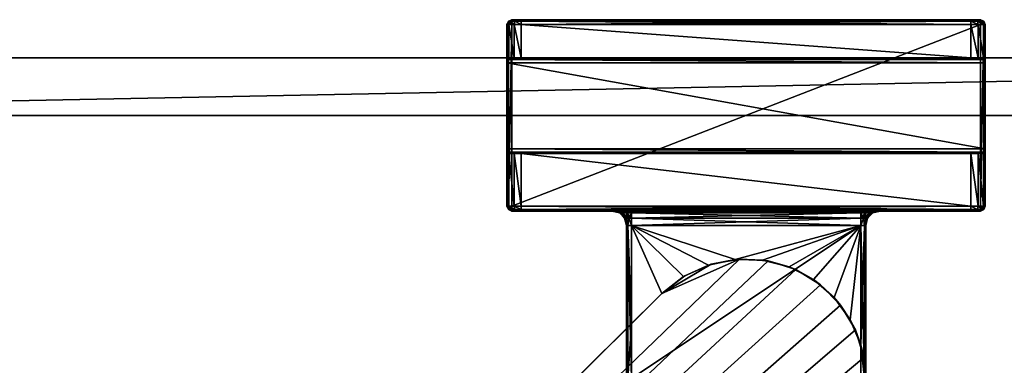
# Model space of a CAD drawing. Header units: metres. Extents: x 0 to 727, y -215 to 49.
# Tile 8 of 10: x 103 to 206, y -29 to 7. Entities that reach past the tile are written whole.
import ezdxf

# ---------------------------------------------------------------- set-up
doc = ezdxf.new("R2010")
doc.units = ezdxf.units.M

msp = doc.modelspace()

# ---------------------------------------------------------------- linework, layer by layer
at = {"layer": 'Y2A73L'}
for points in [[(154.05043, 6.5, 1976.75), (153.849472, 6.5, 1977.5), (153.995911, 6.853553, 1977.5)], [(153.995911, 6.853553, 1997.5), (153.995911, 6.853553, 1977.5), (153.849472, 6.5, 1997.5)], [(153.995911, 6.853553, 1977.5), (153.849472, 6.5, 1977.5), (153.849472, 6.5, 1997.5)], [(153.849472, 6.5, 1997.5), (153.995911, 6.75, 1997.75), (153.995911, 6.853553, 1997.5)], [(153.995911, 6.75, 1997.75), (153.849472, 6.5, 1997.5), (153.995911, 6.5, 1997.853516)], [(154.05043, 6.5, 1976.75), (154.05043, 3, 1976.75), (153.849472, 6.5, 1977.5)], [(154.05043, 3, 1976.75), (153.849472, 3, 1977.5), (153.849472, 6.5, 1977.5)], [(153.995911, -12.5, 1997.853516), (153.995911, 6.5, 1997.853516), (153.849472, -12.5, 1997.5)], [(153.995911, 6.5, 1997.853516), (153.849472, 6.5, 1997.5), (153.849472, -12.5, 1997.5)], [(153.849472, 3, 1977.5), (153.849472, 6.5, 1997.5), (153.849472, 6.5, 1977.5)], [(153.849472, 3, 1993.5), (153.849472, 6.5, 1997.5), (153.849472, 3, 1977.5)], [(153.849472, 2.853553, 1993.853516), (153.849472, 6.5, 1997.5), (153.849472, 3, 1993.5)], [(153.849472, -12.5, 1997.5), (153.849472, 6.5, 1997.5), (153.849472, 2.5, 1994)], [(153.849472, 2.5, 1994), (153.849472, 6.5, 1997.5), (153.849472, 2.853553, 1993.853516)], [(154.349472, 7, 1977.5), (154.177261, 6.853553, 1976.823242), (153.995911, 6.853553, 1977.5)], [(154.349472, 7, 1997.5), (154.349472, 7, 1977.5), (153.995911, 6.853553, 1997.5)], [(154.349472, 7, 1977.5), (153.995911, 6.853553, 1977.5), (153.995911, 6.853553, 1997.5)], [(154.349472, 6.853553, 1997.853516), (154.349472, 7, 1997.5), (153.995911, 6.853553, 1997.5)], [(154.177261, 6.853553, 1976.823242), (154.05043, 6.5, 1976.75), (153.995911, 6.853553, 1977.5)], [(154.349472, 6.5, 1998), (154.349472, 6.853553, 1997.853516), (153.995911, 6.75, 1997.75)], [(153.995911, 6.75, 1997.75), (154.349472, 6.853553, 1997.853516), (153.995911, 6.853553, 1997.5)], [(153.995911, 6.5, 1997.853516), (154.349472, 6.5, 1998), (153.995911, 6.75, 1997.75)], [(154.349472, -12.5, 1998), (154.349472, 6.5, 1998), (153.995911, -12.5, 1997.853516)], [(154.349472, 6.5, 1998), (153.995911, 6.5, 1997.853516), (153.995911, -12.5, 1997.853516)], [(154.599472, 6.5, 1976.200928), (154.05043, 6.5, 1976.75), (154.177261, 6.853553, 1976.823242)], [(154.599472, 6.5, 1976.200928), (154.599472, 3, 1976.200928), (154.05043, 6.5, 1976.75)], [(154.599472, 3, 1976.200928), (154.05043, 3, 1976.75), (154.05043, 6.5, 1976.75)], [(154.642365, 7, 1976.792847), (154.177261, 6.853553, 1976.823242), (154.349472, 7, 1977.5)], [(154.177261, 6.853553, 1976.823242), (154.642365, 7, 1976.792847), (154.672699, 6.853553, 1976.327759)], [(154.672699, 6.853553, 1976.327759), (154.599472, 6.5, 1976.200928), (154.177261, 6.853553, 1976.823242)], [(203.349472, 7, 1997.5), (202.349472, 7, 1976.5), (154.349472, 7, 1997.5)], [(202.349472, 7, 1976.5), (155.349472, 7, 1976.5), (154.349472, 7, 1997.5)], [(154.349472, 7, 1997.5), (155.349472, 7, 1976.5), (154.349472, 7, 1977.5)], [(155.349472, 7, 1976.5), (154.642365, 7, 1976.792847), (154.349472, 7, 1977.5)], [(203.349472, 7, 1997.5), (154.349472, 7, 1997.5), (203.349472, 6.853553, 1997.853516)], [(154.349472, 7, 1997.5), (154.349472, 6.853553, 1997.853516), (203.349472, 6.853553, 1997.853516)], [(203.349472, 6.853553, 1997.853516), (154.349472, 6.853553, 1997.853516), (203.349472, 6.5, 1998)], [(154.349472, 6.853553, 1997.853516), (154.349472, 6.5, 1998), (203.349472, 6.5, 1998)], [(203.349472, -12.5, 1998), (203.349472, 6.5, 1998), (154.349472, -12.5, 1998)], [(203.349472, 6.5, 1998), (154.349472, 6.5, 1998), (154.349472, -12.5, 1998)], [(155.349472, 6.5, 1976), (154.599472, 6.5, 1976.200928), (154.672699, 6.853553, 1976.327759)], [(155.349472, 6.5, 1976), (155.349472, 3, 1976), (154.599472, 6.5, 1976.200928)], [(155.349472, 3, 1976), (154.599472, 3, 1976.200928), (154.599472, 6.5, 1976.200928)], [(154.642365, 7, 1976.792847), (155.349472, 7, 1976.5), (154.672699, 6.853553, 1976.327759)], [(154.672699, 6.853553, 1976.327759), (155.349472, 7, 1976.5), (155.349472, 6.853553, 1976.146484)], [(155.349472, 6.853553, 1976.146484), (155.349472, 6.5, 1976), (154.672699, 6.853553, 1976.327759)], [(202.349472, 6.853553, 1976.146484), (155.349472, 6.853553, 1976.146484), (202.349472, 7, 1976.5)], [(155.349472, 6.853553, 1976.146484), (155.349472, 7, 1976.5), (202.349472, 7, 1976.5)], [(202.349472, 6.5, 1976), (155.349472, 6.5, 1976), (202.349472, 6.853553, 1976.146484)], [(155.349472, 6.5, 1976), (155.349472, 6.853553, 1976.146484), (202.349472, 6.853553, 1976.146484)], [(202.349472, 6.5, 1976), (202.349472, 3, 1976), (155.349472, 6.5, 1976)], [(202.349472, 3, 1976), (155.349472, 3, 1976), (155.349472, 6.5, 1976)], [(203.05658, 7, 1976.792847), (202.349472, 7, 1976.5), (203.349472, 7, 1997.5)], [(203.05658, 7, 1976.792847), (203.026245, 6.853553, 1976.327759), (202.349472, 7, 1976.5)], [(202.349472, 7, 1976.5), (203.026245, 6.853553, 1976.327759), (202.349472, 6.853553, 1976.146484)], [(203.026245, 6.853553, 1976.327759), (203.099472, 6.5, 1976.200928), (202.349472, 6.853553, 1976.146484)], [(203.099472, 6.5, 1976.200928), (202.349472, 6.5, 1976), (202.349472, 6.853553, 1976.146484)], [(203.099472, 6.5, 1976.200928), (203.099472, 3, 1976.200928), (202.349472, 6.5, 1976)], [(203.099472, 3, 1976.200928), (202.349472, 3, 1976), (202.349472, 6.5, 1976)], [(203.026245, 6.853553, 1976.327759), (203.05658, 7, 1976.792847), (203.521683, 6.853553, 1976.823242)], [(203.521683, 6.853553, 1976.823242), (203.648514, 6.5, 1976.75), (203.026245, 6.853553, 1976.327759)], [(203.648514, 6.5, 1976.75), (203.099472, 6.5, 1976.200928), (203.026245, 6.853553, 1976.327759)], [(203.349472, 7, 1977.5), (203.05658, 7, 1976.792847), (203.349472, 7, 1997.5)], [(203.05658, 7, 1976.792847), (203.349472, 7, 1977.5), (203.521683, 6.853553, 1976.823242)], [(203.648514, 6.5, 1976.75), (203.648514, 3, 1976.75), (203.099472, 6.5, 1976.200928)], [(203.648514, 3, 1976.75), (203.099472, 3, 1976.200928), (203.099472, 6.5, 1976.200928)], [(203.703018, 6.853553, 1997.5), (203.349472, 7, 1997.5), (203.703018, 6.75, 1997.75)], [(203.349472, 7, 1997.5), (203.349472, 6.853553, 1997.853516), (203.703018, 6.75, 1997.75)], [(203.703018, 6.853553, 1997.5), (203.703018, 6.853553, 1977.5), (203.349472, 7, 1997.5)], [(203.703018, 6.853553, 1977.5), (203.349472, 7, 1977.5), (203.349472, 7, 1997.5)], [(203.521683, 6.853553, 1976.823242), (203.349472, 7, 1977.5), (203.703018, 6.853553, 1977.5)], [(203.703018, 6.75, 1997.75), (203.349472, 6.853553, 1997.853516), (203.703018, 6.5, 1997.853516)], [(203.349472, 6.853553, 1997.853516), (203.349472, 6.5, 1998), (203.703018, 6.5, 1997.853516)], [(203.703018, -12.5, 1997.853516), (203.703018, 6.5, 1997.853516), (203.349472, -12.5, 1998)], [(203.703018, 6.5, 1997.853516), (203.349472, 6.5, 1998), (203.349472, -12.5, 1998)], [(203.703018, 6.853553, 1977.5), (203.849472, 6.5, 1977.5), (203.521683, 6.853553, 1976.823242)], [(203.849472, 6.5, 1977.5), (203.648514, 6.5, 1976.75), (203.521683, 6.853553, 1976.823242)], [(203.849472, 6.5, 1977.5), (203.849472, 3, 1977.5), (203.648514, 6.5, 1976.75)], [(203.849472, 3, 1977.5), (203.648514, 3, 1976.75), (203.648514, 6.5, 1976.75)], [(203.703018, 6.75, 1997.75), (203.849472, 6.5, 1997.5), (203.703018, 6.853553, 1997.5)], [(203.849472, 6.5, 1997.5), (203.849472, 6.5, 1977.5), (203.703018, 6.853553, 1997.5)], [(203.849472, 6.5, 1977.5), (203.703018, 6.853553, 1977.5), (203.703018, 6.853553, 1997.5)], [(203.849472, 6.5, 1997.5), (203.703018, 6.75, 1997.75), (203.703018, 6.5, 1997.853516)], [(203.849472, -12.5, 1997.5), (203.849472, 6.5, 1997.5), (203.703018, -12.5, 1997.853516)], [(203.849472, 6.5, 1997.5), (203.703018, 6.5, 1997.853516), (203.703018, -12.5, 1997.853516)], [(203.849472, 2.853553, 1993.853516), (203.849472, 6.5, 1997.5), (203.849472, 2.5, 1994)], [(203.849472, 6.5, 1997.5), (203.849472, -12.5, 1997.5), (203.849472, 2.5, 1994)], [(203.849472, 3, 1993.5), (203.849472, 6.5, 1997.5), (203.849472, 2.853553, 1993.853516)], [(203.849472, 3, 1977.5), (203.849472, 6.5, 1997.5), (203.849472, 3, 1993.5)], [(203.849472, 6.5, 1977.5), (203.849472, 6.5, 1997.5), (203.849472, 3, 1977.5)], [(153.849472, 3, 1977.5), (154.05043, 3, 1976.75), (153.849472, 3, 1993.5)], [(154.05043, 3, 1976.75), (155.349472, 3, 1976), (153.849472, 3, 1993.5)], [(153.849472, 3, 1993.5), (155.349472, 3, 1976), (203.849472, 3, 1993.5)], [(203.849472, 3, 1993.5), (203.849472, 2.853553, 1993.853516), (153.849472, 3, 1993.5)], [(203.849472, 2.853553, 1993.853516), (153.849472, 2.853553, 1993.853516), (153.849472, 3, 1993.5)], [(203.849472, 2.853553, 1993.853516), (203.849472, 2.5, 1994), (153.849472, 2.853553, 1993.853516)], [(203.849472, 2.5, 1994), (153.849472, 2.5, 1994), (153.849472, 2.853553, 1993.853516)], [(153.849472, -6.5, 1994), (153.849472, -12.5, 1997.5), (153.849472, 2.5, 1994)], [(203.849472, 2.5, 1994), (203.849472, -6.5, 1994), (153.849472, 2.5, 1994)], [(203.849472, -6.5, 1994), (153.849472, -6.5, 1994), (153.849472, 2.5, 1994)], [(155.349472, 3, 1976), (154.05043, 3, 1976.75), (154.599472, 3, 1976.200928)], [(155.349472, 3, 1976), (202.349472, 3, 1976), (203.849472, 3, 1993.5)], [(203.849472, 3, 1993.5), (202.349472, 3, 1976), (203.648514, 3, 1976.75)], [(202.349472, 3, 1976), (203.099472, 3, 1976.200928), (203.648514, 3, 1976.75)], [(203.849472, 3, 1993.5), (203.648514, 3, 1976.75), (203.849472, 3, 1977.5)], [(203.849472, 2.5, 1994), (203.849472, -12.5, 1997.5), (203.849472, -6.5, 1994)], [(153.849472, -6.853553, 1993.853516), (153.849472, -12.5, 1997.5), (153.849472, -6.5, 1994)], [(203.849472, -6.5, 1994), (203.849472, -6.853553, 1993.853516), (153.849472, -6.5, 1994)], [(203.849472, -6.853553, 1993.853516), (153.849472, -6.853553, 1993.853516), (153.849472, -6.5, 1994)], [(153.849472, -7, 1993.5), (153.849472, -12.5, 1997.5), (153.849472, -6.853553, 1993.853516)], [(203.849472, -6.853553, 1993.853516), (203.849472, -7, 1993.5), (153.849472, -6.853553, 1993.853516)], [(203.849472, -7, 1993.5), (153.849472, -7, 1993.5), (153.849472, -6.853553, 1993.853516)], [(154.05043, -7, 1976.75), (154.05043, -12.5, 1976.75), (153.849472, -7, 1977.5)], [(154.05043, -12.5, 1976.75), (153.849472, -12.5, 1977.5), (153.849472, -7, 1977.5)], [(153.849472, -12.5, 1997.5), (153.849472, -7, 1977.5), (153.849472, -12.5, 1977.5)], [(153.849472, -7, 1977.5), (153.849472, -12.5, 1997.5), (153.849472, -7, 1993.5)], [(153.849472, -7, 1977.5), (155.349472, -7, 1976), (154.05043, -7, 1976.75)], [(153.849472, -7, 1993.5), (155.349472, -7, 1976), (153.849472, -7, 1977.5)], [(203.849472, -7, 1993.5), (155.349472, -7, 1976), (153.849472, -7, 1993.5)], [(154.599472, -7, 1976.200928), (154.599472, -12.5, 1976.200928), (154.05043, -7, 1976.75)], [(154.599472, -12.5, 1976.200928), (154.05043, -12.5, 1976.75), (154.05043, -7, 1976.75)], [(154.05043, -7, 1976.75), (155.349472, -7, 1976), (154.599472, -7, 1976.200928)], [(155.349472, -7, 1976), (155.349472, -12.5, 1976), (154.599472, -7, 1976.200928)], [(155.349472, -12.5, 1976), (154.599472, -12.5, 1976.200928), (154.599472, -7, 1976.200928)], [(202.349472, -7, 1976), (202.349472, -12.5, 1976), (155.349472, -7, 1976)], [(202.349472, -12.5, 1976), (155.349472, -12.5, 1976), (155.349472, -7, 1976)], [(155.349472, -7, 1976), (203.849472, -7, 1993.5), (202.349472, -7, 1976)], [(203.099472, -7, 1976.200928), (203.099472, -12.5, 1976.200928), (202.349472, -7, 1976)], [(203.099472, -12.5, 1976.200928), (202.349472, -12.5, 1976), (202.349472, -7, 1976)], [(203.099472, -7, 1976.200928), (202.349472, -7, 1976), (203.648514, -7, 1976.75)], [(202.349472, -7, 1976), (203.849472, -7, 1993.5), (203.648514, -7, 1976.75)], [(203.648514, -7, 1976.75), (203.648514, -12.5, 1976.75), (203.099472, -7, 1976.200928)], [(203.648514, -12.5, 1976.75), (203.099472, -12.5, 1976.200928), (203.099472, -7, 1976.200928)], [(203.849472, -7, 1977.5), (203.849472, -12.5, 1977.5), (203.648514, -7, 1976.75)], [(203.849472, -12.5, 1977.5), (203.648514, -12.5, 1976.75), (203.648514, -7, 1976.75)], [(203.648514, -7, 1976.75), (203.849472, -7, 1993.5), (203.849472, -7, 1977.5)], [(203.849472, -6.5, 1994), (203.849472, -12.5, 1997.5), (203.849472, -6.853553, 1993.853516)], [(203.849472, -6.853553, 1993.853516), (203.849472, -12.5, 1997.5), (203.849472, -7, 1993.5)], [(203.849472, -12.5, 1977.5), (203.849472, -7, 1977.5), (203.849472, -12.5, 1997.5)], [(203.849472, -7, 1977.5), (203.849472, -7, 1993.5), (203.849472, -12.5, 1997.5)], [(153.995911, -12.853554, 1977.5), (153.995911, -12.853554, 1997.5), (153.849472, -12.5, 1977.5)], [(153.995911, -12.853554, 1997.5), (153.849472, -12.5, 1997.5), (153.849472, -12.5, 1977.5)], [(153.995911, -12.853554, 1977.5), (153.849472, -12.5, 1977.5), (154.177261, -12.853554, 1976.823242)], [(153.849472, -12.5, 1977.5), (154.05043, -12.5, 1976.75), (154.177261, -12.853554, 1976.823242)], [(153.849472, -12.5, 1997.5), (153.995911, -12.75, 1997.75), (153.995911, -12.5, 1997.853516)], [(153.995911, -12.75, 1997.75), (153.849472, -12.5, 1997.5), (153.995911, -12.853554, 1997.5)], [(153.995911, -12.75, 1997.75), (154.349472, -12.853554, 1997.853516), (153.995911, -12.5, 1997.853516)], [(154.349472, -12.853554, 1997.853516), (154.349472, -12.5, 1998), (153.995911, -12.5, 1997.853516)], [(153.995911, -12.853554, 1997.5), (154.349472, -13, 1997.5), (153.995911, -12.75, 1997.75)], [(154.349472, -13, 1997.5), (154.349472, -12.853554, 1997.853516), (153.995911, -12.75, 1997.75)], [(154.349472, -13, 1977.5), (154.349472, -13, 1997.5), (153.995911, -12.853554, 1977.5)], [(154.349472, -13, 1997.5), (153.995911, -12.853554, 1997.5), (153.995911, -12.853554, 1977.5)], [(154.177261, -12.853554, 1976.823242), (154.349472, -13, 1977.5), (153.995911, -12.853554, 1977.5)], [(154.177261, -12.853554, 1976.823242), (154.05043, -12.5, 1976.75), (154.672699, -12.853554, 1976.327759)], [(154.05043, -12.5, 1976.75), (154.599472, -12.5, 1976.200928), (154.672699, -12.853554, 1976.327759)], [(154.672699, -12.853554, 1976.327759), (154.642365, -13, 1976.792847), (154.177261, -12.853554, 1976.823242)], [(154.642365, -13, 1976.792847), (154.349472, -13, 1977.5), (154.177261, -12.853554, 1976.823242)], [(203.349472, -12.5, 1998), (154.349472, -12.5, 1998), (203.349472, -12.853554, 1997.853516)], [(154.349472, -12.5, 1998), (154.349472, -12.853554, 1997.853516), (203.349472, -12.853554, 1997.853516)], [(203.349472, -12.853554, 1997.853516), (154.349472, -12.853554, 1997.853516), (203.349472, -13, 1997.5)], [(154.349472, -12.853554, 1997.853516), (154.349472, -13, 1997.5), (203.349472, -13, 1997.5)], [(164.849472, -13, 1991.5), (154.349472, -13, 1997.5), (164.849472, -13, 1986.5)], [(154.349472, -13, 1997.5), (154.349472, -13, 1977.5), (164.849472, -13, 1986.5)], [(164.849472, -13, 1986.5), (154.349472, -13, 1977.5), (155.349472, -13, 1976.5)], [(154.349472, -13, 1977.5), (154.642365, -13, 1976.792847), (155.349472, -13, 1976.5)], [(164.849472, -13, 1991.5), (165.117416, -13, 1992.5), (154.349472, -13, 1997.5)], [(165.117416, -13, 1992.5), (165.849472, -13, 1993.232056), (154.349472, -13, 1997.5)], [(203.349472, -13, 1997.5), (154.349472, -13, 1997.5), (166.849472, -13, 1993.5)], [(166.849472, -13, 1993.5), (154.349472, -13, 1997.5), (165.849472, -13, 1993.232056)], [(154.672699, -12.853554, 1976.327759), (154.599472, -12.5, 1976.200928), (155.349472, -12.853554, 1976.146484)], [(154.599472, -12.5, 1976.200928), (155.349472, -12.5, 1976), (155.349472, -12.853554, 1976.146484)], [(154.642365, -13, 1976.792847), (154.672699, -12.853554, 1976.327759), (155.349472, -13, 1976.5)], [(155.349472, -13, 1976.5), (154.672699, -12.853554, 1976.327759), (155.349472, -12.853554, 1976.146484)], [(202.349472, -12.853554, 1976.146484), (155.349472, -12.853554, 1976.146484), (202.349472, -12.5, 1976)], [(155.349472, -12.853554, 1976.146484), (155.349472, -12.5, 1976), (202.349472, -12.5, 1976)], [(202.349472, -13, 1976.5), (155.349472, -13, 1976.5), (202.349472, -12.853554, 1976.146484)], [(155.349472, -13, 1976.5), (155.349472, -12.853554, 1976.146484), (202.349472, -12.853554, 1976.146484)], [(165.849472, -13, 1984.767944), (155.349472, -13, 1976.5), (166.849472, -13, 1984.5)], [(155.349472, -13, 1976.5), (202.349472, -13, 1976.5), (166.849472, -13, 1984.5)], [(155.349472, -13, 1976.5), (165.117416, -13, 1985.5), (164.849472, -13, 1986.5)], [(165.117416, -13, 1985.5), (155.349472, -13, 1976.5), (165.849472, -13, 1984.767944)], [(165.117416, -13, 1985.5), (165.694626, -13.200962, 1986.021606), (164.849472, -13, 1986.5)], [(165.694626, -13.200962, 1986.021606), (165.599472, -13.200962, 1986.5), (164.849472, -13, 1986.5)], [(165.599472, -13.200962, 1991.5), (164.849472, -13, 1991.5), (165.599472, -13.200962, 1986.5)], [(165.599472, -13.200962, 1986.5), (164.849472, -13, 1991.5), (164.849472, -13, 1986.5)], [(165.599472, -13.200962, 1991.5), (165.694626, -13.200962, 1991.978394), (164.849472, -13, 1991.5)], [(164.849472, -13, 1991.5), (165.694626, -13.200962, 1991.978394), (165.117416, -13, 1992.5)], [(165.849472, -13, 1984.767944), (165.965591, -13.200962, 1985.616089), (165.117416, -13, 1985.5)], [(165.965591, -13.200962, 1985.616089), (165.694626, -13.200962, 1986.021606), (165.117416, -13, 1985.5)], [(165.694626, -13.200962, 1991.978394), (165.965591, -13.200962, 1992.383911), (165.117416, -13, 1992.5)], [(165.117416, -13, 1992.5), (165.965591, -13.200962, 1992.383911), (165.849472, -13, 1993.232056)], [(165.694626, -13.200962, 1986.021606), (166.148514, -13.75, 1986.5), (165.599472, -13.200962, 1986.5)], [(166.148514, -13.75, 1991.5), (165.599472, -13.200962, 1991.5), (166.148514, -13.75, 1986.5)], [(166.148514, -13.75, 1986.5), (165.599472, -13.200962, 1991.5), (165.599472, -13.200962, 1986.5)], [(165.694626, -13.200962, 1991.978394), (165.599472, -13.200962, 1991.5), (166.201859, -13.75, 1991.768188)], [(166.201859, -13.75, 1991.768188), (165.599472, -13.200962, 1991.5), (166.148514, -13.75, 1991.5)], [(165.965591, -13.200962, 1985.616089), (166.201859, -13.75, 1986.231812), (165.694626, -13.200962, 1986.021606)], [(166.201859, -13.75, 1986.231812), (166.148514, -13.75, 1986.5), (165.694626, -13.200962, 1986.021606)], [(165.965591, -13.200962, 1992.383911), (165.694626, -13.200962, 1991.978394), (166.353821, -13.75, 1991.995605)], [(166.353821, -13.75, 1991.995605), (165.694626, -13.200962, 1991.978394), (166.201859, -13.75, 1991.768188)], [(166.849472, -13, 1984.5), (166.371109, -13.200962, 1985.345093), (165.849472, -13, 1984.767944)], [(166.371109, -13.200962, 1985.345093), (165.965591, -13.200962, 1985.616089), (165.849472, -13, 1984.767944)], [(165.965591, -13.200962, 1992.383911), (166.371109, -13.200962, 1992.654907), (165.849472, -13, 1993.232056)], [(165.849472, -13, 1993.232056), (166.371109, -13.200962, 1992.654907), (166.849472, -13, 1993.5)], [(166.201859, -13.75, 1986.231812), (165.965591, -13.200962, 1985.616089), (166.353821, -13.75, 1986.004395)], [(165.965591, -13.200962, 1985.616089), (166.371109, -13.200962, 1985.345093), (166.353821, -13.75, 1986.004395)], [(165.965591, -13.200962, 1992.383911), (166.581223, -13.75, 1992.147583), (166.371109, -13.200962, 1992.654907)], [(166.581223, -13.75, 1992.147583), (165.965591, -13.200962, 1992.383911), (166.353821, -13.75, 1991.995605)], [(166.353821, -13.75, 1986.004395), (166.371109, -13.200962, 1985.345093), (166.581223, -13.75, 1985.852417)], [(166.849472, -13.200962, 1985.25), (166.371109, -13.200962, 1985.345093), (166.849472, -13, 1984.5)], [(166.371109, -13.200962, 1992.654907), (166.849472, -13.200962, 1992.75), (166.849472, -13, 1993.5)], [(166.371109, -13.200962, 1985.345093), (166.849472, -13.200962, 1985.25), (166.581223, -13.75, 1985.852417)], [(166.581223, -13.75, 1992.147583), (166.849472, -13.75, 1992.200928), (166.371109, -13.200962, 1992.654907)], [(166.371109, -13.200962, 1992.654907), (166.849472, -13.75, 1992.200928), (166.849472, -13.200962, 1992.75)], [(166.581223, -13.75, 1985.852417), (166.849472, -13.200962, 1985.25), (166.849472, -13.75, 1985.799072)], [(190.849472, -13.200962, 1985.25), (166.849472, -13, 1984.5), (190.849472, -13, 1984.5)], [(166.849472, -13, 1984.5), (190.849472, -13.200962, 1985.25), (166.849472, -13.200962, 1985.25)], [(190.849472, -13.200962, 1992.75), (190.849472, -13, 1993.5), (166.849472, -13.200962, 1992.75)], [(166.849472, -13.200962, 1992.75), (190.849472, -13, 1993.5), (166.849472, -13, 1993.5)], [(190.849472, -13, 1993.5), (203.349472, -13, 1997.5), (166.849472, -13, 1993.5)], [(166.849472, -13, 1984.5), (202.349472, -13, 1976.5), (190.849472, -13, 1984.5)], [(190.849472, -13.200962, 1985.25), (190.849472, -13.75, 1985.799072), (166.849472, -13.200962, 1985.25)], [(166.849472, -13.200962, 1985.25), (190.849472, -13.75, 1985.799072), (166.849472, -13.75, 1985.799072)], [(190.849472, -13.75, 1992.200928), (190.849472, -13.200962, 1992.75), (166.849472, -13.75, 1992.200928)], [(166.849472, -13.75, 1992.200928), (190.849472, -13.200962, 1992.75), (166.849472, -13.200962, 1992.75)], [(190.849472, -13.200962, 1992.75), (191.32782, -13.200962, 1992.654907), (190.849472, -13, 1993.5)], [(190.849472, -13, 1993.5), (191.32782, -13.200962, 1992.654907), (191.849472, -13, 1993.232056)], [(191.849472, -13, 1984.767944), (191.32782, -13.200962, 1985.345093), (190.849472, -13, 1984.5)], [(191.32782, -13.200962, 1985.345093), (190.849472, -13.200962, 1985.25), (190.849472, -13, 1984.5)], [(191.849472, -13, 1993.232056), (203.349472, -13, 1997.5), (190.849472, -13, 1993.5)], [(190.849472, -13, 1984.5), (202.349472, -13, 1976.5), (191.849472, -13, 1984.767944)], [(191.32782, -13.200962, 1992.654907), (190.849472, -13.200962, 1992.75), (191.117722, -13.75, 1992.147583)], [(191.117722, -13.75, 1992.147583), (190.849472, -13.200962, 1992.75), (190.849472, -13.75, 1992.200928)], [(191.117722, -13.75, 1985.852417), (190.849472, -13.75, 1985.799072), (191.32782, -13.200962, 1985.345093)], [(191.32782, -13.200962, 1985.345093), (190.849472, -13.75, 1985.799072), (190.849472, -13.200962, 1985.25)], [(191.345123, -13.75, 1991.995605), (191.32782, -13.200962, 1992.654907), (191.117722, -13.75, 1992.147583)], [(191.733353, -13.200962, 1985.616089), (191.117722, -13.75, 1985.852417), (191.32782, -13.200962, 1985.345093)], [(191.117722, -13.75, 1985.852417), (191.733353, -13.200962, 1985.616089), (191.345123, -13.75, 1986.004395)], [(191.32782, -13.200962, 1992.654907), (191.733353, -13.200962, 1992.383911), (191.849472, -13, 1993.232056)], [(191.733353, -13.200962, 1985.616089), (191.32782, -13.200962, 1985.345093), (191.849472, -13, 1984.767944)], [(191.733353, -13.200962, 1992.383911), (191.32782, -13.200962, 1992.654907), (191.345123, -13.75, 1991.995605)], [(191.49707, -13.75, 1991.768188), (191.733353, -13.200962, 1992.383911), (191.345123, -13.75, 1991.995605)], [(191.733353, -13.200962, 1985.616089), (192.004318, -13.200962, 1986.021606), (191.345123, -13.75, 1986.004395)], [(191.345123, -13.75, 1986.004395), (192.004318, -13.200962, 1986.021606), (191.49707, -13.75, 1986.231812)], [(191.733353, -13.200962, 1992.383911), (191.49707, -13.75, 1991.768188), (192.004318, -13.200962, 1991.978394)], [(191.49707, -13.75, 1991.768188), (191.55043, -13.75, 1991.5), (192.004318, -13.200962, 1991.978394)], [(192.004318, -13.200962, 1986.021606), (192.099472, -13.200962, 1986.5), (191.49707, -13.75, 1986.231812)], [(191.49707, -13.75, 1986.231812), (192.099472, -13.200962, 1986.5), (191.55043, -13.75, 1986.5)], [(192.004318, -13.200962, 1991.978394), (191.55043, -13.75, 1991.5), (192.099472, -13.200962, 1991.5)], [(192.099472, -13.200962, 1991.5), (191.55043, -13.75, 1991.5), (192.099472, -13.200962, 1986.5)], [(192.099472, -13.200962, 1986.5), (191.55043, -13.75, 1991.5), (191.55043, -13.75, 1986.5)], [(191.849472, -13, 1993.232056), (191.733353, -13.200962, 1992.383911), (192.581528, -13, 1992.5)], [(191.733353, -13.200962, 1992.383911), (192.004318, -13.200962, 1991.978394), (192.581528, -13, 1992.5)], [(192.004318, -13.200962, 1986.021606), (191.733353, -13.200962, 1985.616089), (192.581528, -13, 1985.5)], [(192.581528, -13, 1985.5), (191.733353, -13.200962, 1985.616089), (191.849472, -13, 1984.767944)], [(192.581528, -13, 1992.5), (203.349472, -13, 1997.5), (191.849472, -13, 1993.232056)], [(191.849472, -13, 1984.767944), (202.349472, -13, 1976.5), (192.581528, -13, 1985.5)], [(192.581528, -13, 1992.5), (192.004318, -13.200962, 1991.978394), (192.849472, -13, 1991.5)], [(192.004318, -13.200962, 1991.978394), (192.099472, -13.200962, 1991.5), (192.849472, -13, 1991.5)], [(192.099472, -13.200962, 1986.5), (192.004318, -13.200962, 1986.021606), (192.849472, -13, 1986.5)], [(192.849472, -13, 1986.5), (192.004318, -13.200962, 1986.021606), (192.581528, -13, 1985.5)], [(192.099472, -13.200962, 1991.5), (192.849472, -13, 1986.5), (192.849472, -13, 1991.5)], [(192.849472, -13, 1986.5), (192.099472, -13.200962, 1991.5), (192.099472, -13.200962, 1986.5)], [(192.849472, -13, 1991.5), (203.349472, -13, 1997.5), (192.581528, -13, 1992.5)], [(192.581528, -13, 1985.5), (202.349472, -13, 1976.5), (192.849472, -13, 1986.5)], [(203.349472, -13, 1997.5), (192.849472, -13, 1991.5), (203.349472, -13, 1977.5)], [(192.849472, -13, 1991.5), (192.849472, -13, 1986.5), (203.349472, -13, 1977.5)], [(203.349472, -13, 1977.5), (192.849472, -13, 1986.5), (203.05658, -13, 1976.792847)], [(192.849472, -13, 1986.5), (202.349472, -13, 1976.5), (203.05658, -13, 1976.792847)], [(202.349472, -12.853554, 1976.146484), (202.349472, -12.5, 1976), (203.026245, -12.853554, 1976.327759)], [(202.349472, -12.5, 1976), (203.099472, -12.5, 1976.200928), (203.026245, -12.853554, 1976.327759)], [(203.05658, -13, 1976.792847), (202.349472, -13, 1976.5), (203.026245, -12.853554, 1976.327759)], [(203.026245, -12.853554, 1976.327759), (202.349472, -13, 1976.5), (202.349472, -12.853554, 1976.146484)], [(203.026245, -12.853554, 1976.327759), (203.099472, -12.5, 1976.200928), (203.521683, -12.853554, 1976.823242)], [(203.521683, -12.853554, 1976.823242), (203.05658, -13, 1976.792847), (203.026245, -12.853554, 1976.327759)], [(203.05658, -13, 1976.792847), (203.521683, -12.853554, 1976.823242), (203.349472, -13, 1977.5)], [(203.099472, -12.5, 1976.200928), (203.648514, -12.5, 1976.75), (203.521683, -12.853554, 1976.823242)], [(203.703018, -12.5, 1997.853516), (203.349472, -12.5, 1998), (203.703018, -12.75, 1997.75)], [(203.349472, -12.5, 1998), (203.349472, -12.853554, 1997.853516), (203.703018, -12.75, 1997.75)], [(203.703018, -12.75, 1997.75), (203.349472, -12.853554, 1997.853516), (203.703018, -12.853554, 1997.5)], [(203.349472, -13, 1977.5), (203.521683, -12.853554, 1976.823242), (203.703018, -12.853554, 1977.5)], [(203.703018, -12.853554, 1977.5), (203.703018, -12.853554, 1997.5), (203.349472, -13, 1977.5)], [(203.703018, -12.853554, 1997.5), (203.349472, -13, 1997.5), (203.349472, -13, 1977.5)], [(203.349472, -12.853554, 1997.853516), (203.349472, -13, 1997.5), (203.703018, -12.853554, 1997.5)], [(203.521683, -12.853554, 1976.823242), (203.648514, -12.5, 1976.75), (203.703018, -12.853554, 1977.5)], [(203.648514, -12.5, 1976.75), (203.849472, -12.5, 1977.5), (203.703018, -12.853554, 1977.5)], [(203.849472, -12.5, 1977.5), (203.849472, -12.5, 1997.5), (203.703018, -12.853554, 1977.5)], [(203.849472, -12.5, 1997.5), (203.703018, -12.853554, 1997.5), (203.703018, -12.853554, 1977.5)], [(203.849472, -12.5, 1997.5), (203.703018, -12.75, 1997.75), (203.703018, -12.853554, 1997.5)], [(203.703018, -12.75, 1997.75), (203.849472, -12.5, 1997.5), (203.703018, -12.5, 1997.853516)], [(166.148514, -13.75, 1986.5), (166.201859, -13.75, 1986.231812), (166.349472, -14.5, 1986.5)], [(166.148514, -13.75, 1991.5), (166.349472, -14.5, 1986.5), (166.349472, -14.5, 1991.5)], [(166.349472, -14.5, 1986.5), (166.148514, -13.75, 1991.5), (166.148514, -13.75, 1986.5)], [(166.148514, -13.75, 1991.5), (166.349472, -14.5, 1991.5), (166.201859, -13.75, 1991.768188)], [(166.349472, -14.5, 1986.5), (166.201859, -13.75, 1986.231812), (166.495911, -14.5, 1986.146484)], [(166.201859, -13.75, 1986.231812), (166.353821, -13.75, 1986.004395), (166.495911, -14.5, 1986.146484)], [(166.349472, -14.5, 1991.5), (166.495911, -14.5, 1991.853516), (166.201859, -13.75, 1991.768188)], [(166.201859, -13.75, 1991.768188), (166.495911, -14.5, 1991.853516), (166.353821, -13.75, 1991.995605)], [(166.581223, -13.75, 1985.852417), (166.495911, -14.5, 1986.146484), (166.353821, -13.75, 1986.004395)], [(166.581223, -13.75, 1992.147583), (166.353821, -13.75, 1991.995605), (166.495911, -14.5, 1991.853516)], [(166.849472, -14.5, 1986), (166.495911, -14.5, 1986.146484), (166.581223, -13.75, 1985.852417)], [(166.849472, -14.5, 1992), (166.581223, -13.75, 1992.147583), (166.495911, -14.5, 1991.853516)], [(166.849472, -13.75, 1985.799072), (166.849472, -14.5, 1986), (166.581223, -13.75, 1985.852417)], [(166.849472, -13.75, 1992.200928), (166.581223, -13.75, 1992.147583), (166.849472, -14.5, 1992)], [(190.849472, -13.75, 1985.799072), (190.849472, -14.5, 1986), (166.849472, -13.75, 1985.799072)], [(166.849472, -13.75, 1985.799072), (190.849472, -14.5, 1986), (166.849472, -14.5, 1986)], [(190.849472, -13.75, 1992.200928), (166.849472, -14.5, 1992), (190.849472, -14.5, 1992)], [(166.849472, -14.5, 1992), (190.849472, -13.75, 1992.200928), (166.849472, -13.75, 1992.200928)], [(190.849472, -13.75, 1992.200928), (190.849472, -14.5, 1992), (191.117722, -13.75, 1992.147583)], [(190.849472, -14.5, 1992), (191.203018, -14.5, 1991.853516), (191.117722, -13.75, 1992.147583)], [(190.849472, -13.75, 1985.799072), (191.117722, -13.75, 1985.852417), (190.849472, -14.5, 1986)], [(190.849472, -14.5, 1986), (191.117722, -13.75, 1985.852417), (191.203018, -14.5, 1986.146484)], [(191.117722, -13.75, 1992.147583), (191.203018, -14.5, 1991.853516), (191.345123, -13.75, 1991.995605)], [(191.117722, -13.75, 1985.852417), (191.345123, -13.75, 1986.004395), (191.203018, -14.5, 1986.146484)], [(191.349472, -14.5, 1991.5), (191.49707, -13.75, 1991.768188), (191.203018, -14.5, 1991.853516)], [(191.49707, -13.75, 1991.768188), (191.345123, -13.75, 1991.995605), (191.203018, -14.5, 1991.853516)], [(191.349472, -14.5, 1986.5), (191.203018, -14.5, 1986.146484), (191.49707, -13.75, 1986.231812)], [(191.49707, -13.75, 1986.231812), (191.203018, -14.5, 1986.146484), (191.345123, -13.75, 1986.004395)], [(191.55043, -13.75, 1991.5), (191.49707, -13.75, 1991.768188), (191.349472, -14.5, 1991.5)], [(191.55043, -13.75, 1991.5), (191.349472, -14.5, 1991.5), (191.55043, -13.75, 1986.5)], [(191.55043, -13.75, 1986.5), (191.349472, -14.5, 1991.5), (191.349472, -14.5, 1986.5)], [(191.55043, -13.75, 1986.5), (191.349472, -14.5, 1986.5), (191.49707, -13.75, 1986.231812)], [(166.349472, -30.5, 1986.5), (166.349472, -30.5, 1991.5), (166.349472, -14.5, 1986.5)], [(166.349472, -30.5, 1991.5), (166.349472, -14.5, 1991.5), (166.349472, -14.5, 1986.5)], [(166.495911, -14.5, 1986.146484), (166.495911, -30.5, 1986.146484), (166.349472, -14.5, 1986.5)], [(166.495911, -30.5, 1986.146484), (166.349472, -30.5, 1986.5), (166.349472, -14.5, 1986.5)], [(166.495911, -30.5, 1991.853516), (166.495911, -14.5, 1991.853516), (166.349472, -30.5, 1991.5)], [(166.495911, -14.5, 1991.853516), (166.349472, -14.5, 1991.5), (166.349472, -30.5, 1991.5)], [(166.849472, -14.5, 1986), (166.849472, -30.5, 1986), (166.495911, -14.5, 1986.146484)], [(166.849472, -30.5, 1986), (166.495911, -30.5, 1986.146484), (166.495911, -14.5, 1986.146484)], [(166.849472, -14.5, 1992), (166.495911, -14.5, 1991.853516), (166.849472, -24.792381, 1992)], [(166.849472, -24.792381, 1992), (166.495911, -14.5, 1991.853516), (166.495911, -30.5, 1991.853516)], [(190.849472, -30.5, 1986), (166.849472, -30.5, 1986), (190.849472, -14.5, 1986)], [(166.849472, -30.5, 1986), (166.849472, -14.5, 1986), (190.849472, -14.5, 1986)], [(170.052521, -21.619474, 1992), (166.849472, -14.5, 1992), (166.849472, -24.792381, 1992)], [(172.305984, -19.849516, 1992), (166.849472, -14.5, 1992), (170.052521, -21.619474, 1992)], [(174.903305, -18.639235, 1992), (166.849472, -14.5, 1992), (172.305984, -19.849516, 1992)], [(190.849472, -14.5, 1992), (166.849472, -14.5, 1992), (177.707993, -18.052229, 1992)], [(177.707993, -18.052229, 1992), (166.849472, -14.5, 1992), (174.903305, -18.639235, 1992)], [(180.572662, -18.119345, 1992), (190.849472, -14.5, 1992), (177.707993, -18.052229, 1992)], [(183.346771, -18.837057, 1992), (190.849472, -14.5, 1992), (180.572662, -18.119345, 1992)], [(185.884567, -20.167648, 1992), (190.849472, -14.5, 1992), (183.346771, -18.837057, 1992)], [(188.052658, -22.041199, 1992), (190.849472, -14.5, 1992), (185.884567, -20.167648, 1992)], [(189.737137, -24.359253, 1992), (190.849472, -14.5, 1992), (188.052658, -22.041199, 1992)], [(190.849472, -14.5, 1992), (189.737137, -24.359253, 1992), (190.849472, -27, 1992)], [(191.203018, -14.5, 1986.146484), (191.203018, -30.5, 1986.146484), (190.849472, -14.5, 1986)], [(191.203018, -30.5, 1986.146484), (190.849472, -30.5, 1986), (190.849472, -14.5, 1986)], [(191.203018, -30.5, 1991.853516), (191.203018, -14.5, 1991.853516), (190.849472, -27, 1992)], [(191.203018, -14.5, 1991.853516), (190.849472, -14.5, 1992), (190.849472, -27, 1992)], [(191.349472, -14.5, 1986.5), (191.349472, -30.5, 1986.5), (191.203018, -14.5, 1986.146484)], [(191.349472, -30.5, 1986.5), (191.203018, -30.5, 1986.146484), (191.203018, -14.5, 1986.146484)], [(191.349472, -30.5, 1991.5), (191.349472, -14.5, 1991.5), (191.203018, -30.5, 1991.853516)], [(191.349472, -14.5, 1991.5), (191.203018, -14.5, 1991.853516), (191.203018, -30.5, 1991.853516)], [(191.349472, -30.5, 1986.5), (191.349472, -14.5, 1986.5), (191.349472, -30.5, 1991.5)], [(191.349472, -14.5, 1986.5), (191.349472, -14.5, 1991.5), (191.349472, -30.5, 1991.5)], [(178.153732, -18.019377, 1998), (10.203054, -179.964493, 1998), (181.160767, -18.215542, 1998)], [(10.203054, -179.964493, 1998), (178.153732, -18.019377, 1998), (170.052521, -21.619474, 1998)], [(181.160767, -18.215542, 1998), (10.203054, -179.964493, 1998), (184.033463, -19.125635, 1998)], [(170.052521, -21.619474, 1998), (178.153732, -18.019377, 1998), (175.187149, -18.54854, 1998)], [(174.903305, -18.639235, 1992), (175.187149, -18.54854, 1998), (177.707993, -18.052229, 1992)], [(175.187149, -18.54854, 1998), (178.153732, -18.019377, 1998), (177.707993, -18.052229, 1992)], [(177.707993, -18.052229, 1992), (178.153732, -18.019377, 1998), (180.572662, -18.119345, 1992)], [(178.153732, -18.019377, 1998), (181.160767, -18.215542, 1998), (180.572662, -18.119345, 1992)], [(180.572662, -18.119345, 1992), (181.160767, -18.215542, 1998), (183.346771, -18.837057, 1992)], [(181.160767, -18.215542, 1998), (184.033463, -19.125635, 1998), (183.346771, -18.837057, 1992)], [(184.033463, -19.125635, 1998), (10.203054, -179.964493, 1998), (186.604889, -20.696764, 1998)], [(172.433395, -19.77228, 1998), (170.052521, -21.619474, 1998), (175.187149, -18.54854, 1998)], [(172.305984, -19.849516, 1992), (172.433395, -19.77228, 1998), (174.903305, -18.639235, 1992)], [(172.433395, -19.77228, 1998), (175.187149, -18.54854, 1998), (174.903305, -18.639235, 1992)], [(183.346771, -18.837057, 1992), (184.033463, -19.125635, 1998), (185.884567, -20.167648, 1992)], [(184.033463, -19.125635, 1998), (186.604889, -20.696764, 1998), (185.884567, -20.167648, 1992)], [(170.052521, -21.619474, 1998), (172.433395, -19.77228, 1998), (172.305984, -19.849516, 1992)], [(170.052521, -21.619474, 1992), (170.052521, -21.619474, 1998), (172.305984, -19.849516, 1992)], [(185.884567, -20.167648, 1992), (186.604889, -20.696764, 1998), (188.052658, -22.041199, 1992)], [(186.604889, -20.696764, 1998), (10.203054, -179.964493, 1998), (188.725601, -22.837624, 1998)], [(186.604889, -20.696764, 1998), (188.725601, -22.837624, 1998), (188.052658, -22.041199, 1992)], [(170.052521, -21.619474, 1998), (170.052521, -21.619474, 1992), (10.203054, -179.964493, 1998)], [(170.052521, -21.619474, 1992), (166.849472, -24.792381, 1992), (10.203054, -179.964493, 1998)], [(188.052658, -22.041199, 1992), (188.725601, -22.837624, 1998), (189.737137, -24.359253, 1992)], [(188.725601, -22.837624, 1998), (10.203054, -179.964493, 1998), (190.272339, -25.42379, 1998)], [(188.725601, -22.837624, 1998), (190.272339, -25.42379, 1998), (189.737137, -24.359253, 1992)], [(190.272339, -25.42379, 1998), (190.849472, -27, 1992), (189.737137, -24.359253, 1992)], [(10.203054, -179.964493, 1998), (166.849472, -24.792381, 1992), (13.352166, -176.845032, 1992)], [(190.272339, -25.42379, 1998), (10.203054, -179.964493, 1998), (191.155228, -28.30497, 1998)], [(166.849472, -30.5, 1992), (13.352166, -176.845032, 1992), (166.849472, -24.792381, 1992)], [(166.849472, -30.5, 1992), (166.849472, -24.792381, 1992), (166.495911, -30.5, 1991.853516)], [(191.155228, -28.30497, 1998), (190.849472, -27, 1992), (190.272339, -25.42379, 1998)], [(190.849472, -27, 1992), (191.155228, -28.30497, 1998), (191.319717, -29.63806, 1992)], [(190.849472, -30.5, 1992), (191.203018, -30.5, 1991.853516), (190.849472, -27, 1992)], [(190.849472, -27, 1992), (191.319717, -29.63806, 1992), (190.849472, -30.5, 1992)], [(191.155228, -28.30497, 1998), (10.203054, -179.964493, 1998), (191.322952, -31.313715, 1998)], [(191.155228, -28.30497, 1998), (191.322952, -31.313715, 1998), (191.319717, -29.63806, 1992)]]:
    msp.add_3dface(points, dxfattribs=at)
at = {"layer": 'Y2A73L01'}
for points in [[(24.000277, 3, 3), (24.000277, 3, 1994), (331.000275, 3, 3)], [(24.000277, 3, 1994), (331.000275, 3, 1994), (331.000275, 3, 3)], [(24.000277, 3, 3), (331.000275, 3, 3), (24.000277, -3, 3)], [(331.000275, 3, 3), (331.000275, -3, 3), (24.000277, -3, 3)], [(24.000277, 3, 1994), (24.000277, -3, 1994), (331.000275, 3, 1994)], [(24.000277, -3, 1994), (331.000275, -3, 1994), (331.000275, 3, 1994)], [(331.000275, -3, 3), (331.000275, -3, 1994), (24.000277, -3, 3)], [(331.000275, -3, 1994), (24.000277, -3, 1994), (24.000277, -3, 3)]]:
    msp.add_3dface(points, dxfattribs=at)

doc.saveas('drawing.dxf')
